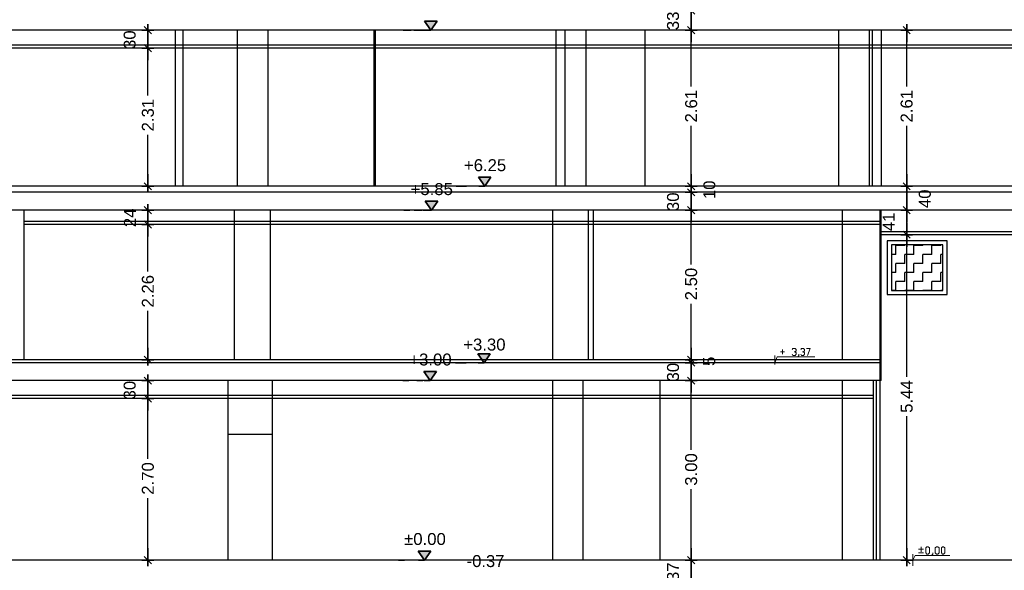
# Model space of a CAD drawing. Header units: metres. Extents: x -1 to 507, y -14 to 23.
# Tile 5 of 8: x 480.05 to 496.51, y -4.68 to 4.53. Entities that reach past the tile are written whole.
import ezdxf

# ---------------------------------------------------------------- set-up
doc = ezdxf.new("R2010")
doc.units = ezdxf.units.M
doc.header["$PDMODE"] = 65
doc.linetypes.add('CONTINUA', pattern=[0])
doc.linetypes.add('PUNKT', pattern=[6.35, 0, -6.35])
doc.layers.add('SECCIONS ACTUAL LONDRES 55', color=7, linetype='CONTINUA', lineweight=25)
doc.styles.add('ARIAL', font='arial.ttf')
doc.dimstyles.new('DIMSTYLE_3', dxfattribs={"dimtxt": 0.2, "dimasz": 0.2, "dimexe": 0, "dimexo": 1e-06, "dimgap": 0.1, "dimtad": 0, "dimrnd": 0.01, "dimzin": 4, "dimdsep": 46, "dimtxsty": 'ARIAL', "dimblk1": 'ALL_ML_STRICH', "dimblk2": 'ALL_ML_STRICH', "dimsah": 1, "dimcen": 0, "dimse1": 1, "dimse2": 1, "dimclrd": 2, "dimclre": 2, "dimclrt": 2, "dimadec": 0, "dimazin": 0, "dimtfac": 1, "dimtdec": 0, "dimtix": 1, "dimtmove": 2, "dimatfit": 3, "dimfxl": 0, "dimtzin": 0, "dimlwd": 0, "dimlwe": 35, "dimarcsym": 0})
doc.dimstyles.new('DIMSTYLE_6', dxfattribs={"dimtxt": 0.2, "dimasz": 0.2, "dimexe": 0, "dimexo": 1e-06, "dimgap": 0.1, "dimtad": 2, "dimdec": 0, "dimlfac": 100, "dimrnd": 1, "dimzin": 4, "dimdsep": 46, "dimtxsty": 'ARIAL', "dimblk1": 'ALL_ML_STRICH', "dimblk2": 'ALL_ML_STRICH', "dimsah": 1, "dimcen": 0, "dimse1": 1, "dimse2": 1, "dimclrd": 2, "dimclre": 2, "dimclrt": 2, "dimadec": 0, "dimazin": 0, "dimtfac": 1, "dimtdec": 0, "dimtix": 1, "dimtmove": 2, "dimatfit": 3, "dimfxl": 0, "dimtvp": 1.2, "dimtzin": 0, "dimlwd": 0, "dimlwe": 35, "dimarcsym": 0})
doc.dimstyles.new('DIMSTYLE_7', dxfattribs={"dimtxt": 0.2, "dimasz": 0.2, "dimexe": 0, "dimexo": 1e-06, "dimgap": 0.1, "dimtad": 0, "dimdec": 0, "dimlfac": 100, "dimrnd": 1, "dimzin": 4, "dimdsep": 46, "dimtxsty": 'ARIAL', "dimblk1": 'ALL_ML_STRICH', "dimblk2": 'ALL_ML_STRICH', "dimsah": 1, "dimcen": 0, "dimse1": 1, "dimse2": 1, "dimclrd": 2, "dimclre": 2, "dimclrt": 2, "dimadec": 0, "dimazin": 0, "dimtfac": 1, "dimtdec": 0, "dimtix": 1, "dimtmove": 2, "dimatfit": 3, "dimfxl": 0, "dimtvp": 1.2, "dimtzin": 0, "dimlwd": 0, "dimlwe": 35, "dimarcsym": 0})
doc.dimstyles.new('DIMSTYLE_8', dxfattribs={"dimtxt": 0.2, "dimasz": 0.2, "dimexe": 0, "dimexo": 1e-06, "dimgap": 0.1, "dimtad": 2, "dimdec": 0, "dimlfac": 100, "dimrnd": 1, "dimzin": 4, "dimdsep": 46, "dimtxsty": 'ARIAL', "dimblk1": 'ALL_ML_STRICH', "dimblk2": 'ALL_ML_STRICH', "dimsah": 1, "dimcen": 0, "dimse1": 1, "dimse2": 1, "dimclrd": 2, "dimclre": 2, "dimclrt": 2, "dimadec": 0, "dimazin": 0, "dimtfac": 1, "dimtdec": 0, "dimtix": 1, "dimtmove": 2, "dimatfit": 3, "dimfxl": 0, "dimtvp": 1.2, "dimtzin": 0, "dimlwd": 0, "dimlwe": 35, "dimarcsym": 0})
doc.dimstyles.new('DIMSTYLE_9', dxfattribs={"dimtxt": 0.2, "dimasz": 0.2, "dimexe": 0, "dimexo": 1e-06, "dimgap": 0.1, "dimtad": 0, "dimdec": 0, "dimlfac": 100, "dimrnd": 1, "dimzin": 4, "dimdsep": 46, "dimtxsty": 'ARIAL', "dimblk1": 'ALL_ML_STRICH', "dimblk2": 'ALL_ML_STRICH', "dimsah": 1, "dimcen": 0, "dimse1": 1, "dimse2": 1, "dimclrd": 2, "dimclre": 2, "dimclrt": 2, "dimadec": 0, "dimazin": 0, "dimtfac": 1, "dimtdec": 0, "dimtix": 1, "dimtmove": 2, "dimatfit": 3, "dimfxl": 0, "dimtvp": 1.2, "dimtzin": 0, "dimlwd": 0, "dimlwe": 35, "dimarcsym": 0})

# ---------------------------------------------------------------- blocks, each defined once
blk = doc.blocks.new('ALL_ML_STRICH')
at = {"color": 0, "linetype": 'ByBlock', "lineweight": -2}
for p, q in [((-1, 0), (0.5, 0)), ((-0.3, -0.3), (0.3, 0.3)), ((0, -0.5), (0, 0.5))]:
    blk.add_line(p, q, dxfattribs=at)
blk = doc.blocks.new('*D16')
at = {"layer": 'DEFPOINTS', "color": 2, "linetype": 'CONTINUA', "lineweight": 35, "transparency": 33554687}
for p in [(494.936, 0.93), (494.639, -4.51), (494.879, -4.51)]:
    blk.add_point(p, dxfattribs=at)
at = {"layer": 'SECCIONS ACTUAL LONDRES 55', "color": 2, "linetype": 'CONTINUA', "lineweight": -2, "transparency": 33554687}
for p, q in [((494.879, -1.446), (494.879, 0.93)), ((494.879, -4.51), (494.879, -2.106))]:
    blk.add_line(p, q, dxfattribs=at)
at = {"layer": 'SECCIONS ACTUAL LONDRES 55', "color": 2, "linetype": 'CONTINUA', "lineweight": 35, "transparency": 33554687, "xscale": 0.2, "yscale": 0.2, "zscale": 0.2}
for p, rotation in [((494.879, 0.93), 90), ((494.879, -4.51), 270)]:
    blk.add_blockref('ALL_ML_STRICH', p, dxfattribs=dict(at, rotation=rotation))
at = {"layer": 'SECCIONS ACTUAL LONDRES 55', "color": 2, "linetype": 'CONTINUA', "lineweight": 35, "transparency": 33554687, "insert": (494.879, -1.776), "char_height": 0.2, "width": 0.8, "attachment_point": 5, "rotation": 90, "style": 'ARIAL'}
blk.add_mtext('\\A1;{5.44}', dxfattribs=at)
blk = doc.blocks.new('*D17')
at = {"layer": 'DEFPOINTS', "color": 2, "linetype": 'CONTINUA', "lineweight": 35, "transparency": 33554687}
for p in [(494.936, 1.34), (494.879, 0.93), (494.936, 0.93)]:
    blk.add_point(p, dxfattribs=at)
at = {"layer": 'SECCIONS ACTUAL LONDRES 55', "color": 2, "linetype": 'CONTINUA', "lineweight": -2, "transparency": 33554687}
blk.add_line((494.879, 0.93), (494.879, 1.34), dxfattribs=at)
at = {"layer": 'SECCIONS ACTUAL LONDRES 55', "color": 2, "linetype": 'CONTINUA', "lineweight": 35, "transparency": 33554687, "xscale": 0.2, "yscale": 0.2, "zscale": 0.2}
for p, rotation in [((494.879, 1.34), 90), ((494.879, 0.93), 270)]:
    blk.add_blockref('ALL_ML_STRICH', p, dxfattribs=dict(at, rotation=rotation))
at = {"layer": 'SECCIONS ACTUAL LONDRES 55', "color": 2, "linetype": 'CONTINUA', "lineweight": 35, "transparency": 33554687, "insert": (494.579, 1.145), "char_height": 0.2, "width": 0.4, "attachment_point": 5, "rotation": 90, "style": 'ARIAL'}
blk.add_mtext('\\A1;{41}', dxfattribs=at)
blk = doc.blocks.new('*D18')
at = {"layer": 'DEFPOINTS', "color": 2, "linetype": 'CONTINUA', "lineweight": 35, "transparency": 33554687}
for p in [(494.981, 1.74), (494.879, 1.34), (494.936, 1.34)]:
    blk.add_point(p, dxfattribs=at)
at = {"layer": 'SECCIONS ACTUAL LONDRES 55', "color": 2, "linetype": 'CONTINUA', "lineweight": -2, "transparency": 33554687}
blk.add_line((494.879, 1.34), (494.879, 1.74), dxfattribs=at)
at = {"layer": 'SECCIONS ACTUAL LONDRES 55', "color": 2, "linetype": 'CONTINUA', "lineweight": 35, "transparency": 33554687, "xscale": 0.2, "yscale": 0.2, "zscale": 0.2}
for p, rotation in [((494.879, 1.74), 90), ((494.879, 1.34), 270)]:
    blk.add_blockref('ALL_ML_STRICH', p, dxfattribs=dict(at, rotation=rotation))
at = {"layer": 'SECCIONS ACTUAL LONDRES 55', "color": 2, "linetype": 'CONTINUA', "lineweight": 35, "transparency": 33554687, "insert": (495.183, 1.531), "char_height": 0.2, "width": 0.4, "attachment_point": 5, "rotation": 90, "style": 'ARIAL'}
blk.add_mtext('\\A1;{40}', dxfattribs=at)
blk = doc.blocks.new('*D19')
at = {"layer": 'DEFPOINTS', "color": 2, "linetype": 'CONTINUA', "lineweight": 35, "transparency": 33554687}
for p in [(495.267, 4.35), (494.879, 1.74), (494.981, 1.74)]:
    blk.add_point(p, dxfattribs=at)
at = {"layer": 'SECCIONS ACTUAL LONDRES 55', "color": 2, "linetype": 'CONTINUA', "lineweight": -2, "transparency": 33554687}
for p, q in [((494.879, 3.409), (494.879, 4.35)), ((494.879, 1.74), (494.879, 2.749))]:
    blk.add_line(p, q, dxfattribs=at)
at = {"layer": 'SECCIONS ACTUAL LONDRES 55', "color": 2, "linetype": 'CONTINUA', "lineweight": 35, "transparency": 33554687, "xscale": 0.2, "yscale": 0.2, "zscale": 0.2}
for p, rotation in [((494.879, 4.35), 90), ((494.879, 1.74), 270)]:
    blk.add_blockref('ALL_ML_STRICH', p, dxfattribs=dict(at, rotation=rotation))
at = {"layer": 'SECCIONS ACTUAL LONDRES 55', "color": 2, "linetype": 'CONTINUA', "lineweight": 35, "transparency": 33554687, "insert": (494.879, 3.079), "char_height": 0.2, "width": 0.8, "attachment_point": 5, "rotation": 90, "style": 'ARIAL'}
blk.add_mtext('\\A1;{2.61}', dxfattribs=at)
blk = doc.blocks.new('*D35')
at = {"layer": 'DEFPOINTS', "color": 2, "linetype": 'CONTINUA', "lineweight": 35, "transparency": 33554687}
for p in [(482.128, 4.05), (482.192, 1.74), (482.549, 1.74)]:
    blk.add_point(p, dxfattribs=at)
at = {"layer": 'SECCIONS ACTUAL LONDRES 55', "color": 2, "linetype": 'CONTINUA', "lineweight": -2, "transparency": 33554687}
for p, q in [((482.192, 3.259), (482.192, 4.05)), ((482.192, 1.74), (482.192, 2.599))]:
    blk.add_line(p, q, dxfattribs=at)
at = {"layer": 'SECCIONS ACTUAL LONDRES 55', "color": 2, "linetype": 'CONTINUA', "lineweight": 35, "transparency": 33554687, "xscale": 0.2, "yscale": 0.2, "zscale": 0.2}
for p, rotation in [((482.192, 4.05), 90), ((482.192, 1.74), 270)]:
    blk.add_blockref('ALL_ML_STRICH', p, dxfattribs=dict(at, rotation=rotation))
at = {"layer": 'SECCIONS ACTUAL LONDRES 55', "color": 2, "linetype": 'CONTINUA', "lineweight": 35, "transparency": 33554687, "insert": (482.192, 2.929), "char_height": 0.2, "width": 0.8, "attachment_point": 5, "rotation": 90, "style": 'ARIAL'}
blk.add_mtext('\\A1;{2.31}', dxfattribs=at)
blk = doc.blocks.new('*D36')
at = {"layer": 'DEFPOINTS', "color": 2, "linetype": 'CONTINUA', "lineweight": 35, "transparency": 33554687}
for p in [(482.04, 4.35), (482.128, 4.05), (482.192, 4.05)]:
    blk.add_point(p, dxfattribs=at)
at = {"layer": 'SECCIONS ACTUAL LONDRES 55', "color": 2, "linetype": 'CONTINUA', "lineweight": -2, "transparency": 33554687}
blk.add_line((482.192, 4.05), (482.192, 4.35), dxfattribs=at)
at = {"layer": 'SECCIONS ACTUAL LONDRES 55', "color": 2, "linetype": 'CONTINUA', "lineweight": 35, "transparency": 33554687, "xscale": 0.2, "yscale": 0.2, "zscale": 0.2}
for p, rotation in [((482.192, 4.35), 90), ((482.192, 4.05), 270)]:
    blk.add_blockref('ALL_ML_STRICH', p, dxfattribs=dict(at, rotation=rotation))
at = {"layer": 'SECCIONS ACTUAL LONDRES 55', "color": 2, "linetype": 'CONTINUA', "lineweight": 35, "transparency": 33554687, "insert": (481.888, 4.191), "char_height": 0.2, "width": 0.4, "attachment_point": 5, "rotation": 90, "style": 'ARIAL'}
blk.add_mtext('\\A1;{30}', dxfattribs=at)
blk = doc.blocks.new('*D37')
at = {"layer": 'DEFPOINTS', "color": 2, "linetype": 'CONTINUA', "lineweight": 35, "transparency": 33554687}
for p in [(482.141, -1.809), (482.192, -4.51), (482.549, -4.51)]:
    blk.add_point(p, dxfattribs=at)
at = {"layer": 'SECCIONS ACTUAL LONDRES 55', "color": 2, "linetype": 'CONTINUA', "lineweight": -2, "transparency": 33554687}
for p, q in [((482.192, -2.815), (482.192, -1.809)), ((482.192, -4.51), (482.192, -3.475))]:
    blk.add_line(p, q, dxfattribs=at)
at = {"layer": 'SECCIONS ACTUAL LONDRES 55', "color": 2, "linetype": 'CONTINUA', "lineweight": 35, "transparency": 33554687, "xscale": 0.2, "yscale": 0.2, "zscale": 0.2}
for p, rotation in [((482.192, -1.809), 90), ((482.192, -4.51), 270)]:
    blk.add_blockref('ALL_ML_STRICH', p, dxfattribs=dict(at, rotation=rotation))
at = {"layer": 'SECCIONS ACTUAL LONDRES 55', "color": 2, "linetype": 'CONTINUA', "lineweight": 35, "transparency": 33554687, "insert": (482.192, -3.145), "char_height": 0.2, "width": 0.8, "attachment_point": 5, "rotation": 90, "style": 'ARIAL'}
blk.add_mtext('\\A1;{2.70}', dxfattribs=at)
blk = doc.blocks.new('*D38')
at = {"layer": 'DEFPOINTS', "color": 2, "linetype": 'CONTINUA', "lineweight": 35, "transparency": 33554687}
for p in [(481.883, -1.509), (482.141, -1.809), (482.192, -1.809)]:
    blk.add_point(p, dxfattribs=at)
at = {"layer": 'SECCIONS ACTUAL LONDRES 55', "color": 2, "linetype": 'CONTINUA', "lineweight": -2, "transparency": 33554687}
blk.add_line((482.192, -1.809), (482.192, -1.509), dxfattribs=at)
at = {"layer": 'SECCIONS ACTUAL LONDRES 55', "color": 2, "linetype": 'CONTINUA', "lineweight": 35, "transparency": 33554687, "xscale": 0.2, "yscale": 0.2, "zscale": 0.2}
for p, rotation in [((482.192, -1.509), 90), ((482.192, -1.809), 270)]:
    blk.add_blockref('ALL_ML_STRICH', p, dxfattribs=dict(at, rotation=rotation))
at = {"layer": 'SECCIONS ACTUAL LONDRES 55', "color": 2, "linetype": 'CONTINUA', "lineweight": 35, "transparency": 33554687, "insert": (481.888, -1.668), "char_height": 0.2, "width": 0.4, "attachment_point": 5, "rotation": 90, "style": 'ARIAL'}
blk.add_mtext('\\A1;{30}', dxfattribs=at)
blk = doc.blocks.new('*D39')
at = {"layer": 'DEFPOINTS', "color": 2, "linetype": 'CONTINUA', "lineweight": 35, "transparency": 33554687}
for p in [(482.221, 1.1), (482.192, -1.159), (482.549, -1.159)]:
    blk.add_point(p, dxfattribs=at)
at = {"layer": 'SECCIONS ACTUAL LONDRES 55', "color": 2, "linetype": 'CONTINUA', "lineweight": -2, "transparency": 33554687}
for p, q in [((482.192, 0.315), (482.192, 1.1)), ((482.192, -1.159), (482.192, -0.345))]:
    blk.add_line(p, q, dxfattribs=at)
at = {"layer": 'SECCIONS ACTUAL LONDRES 55', "color": 2, "linetype": 'CONTINUA', "lineweight": 35, "transparency": 33554687, "xscale": 0.2, "yscale": 0.2, "zscale": 0.2}
for p, rotation in [((482.192, 1.1), 90), ((482.192, -1.159), 270)]:
    blk.add_blockref('ALL_ML_STRICH', p, dxfattribs=dict(at, rotation=rotation))
at = {"layer": 'SECCIONS ACTUAL LONDRES 55', "color": 2, "linetype": 'CONTINUA', "lineweight": 35, "transparency": 33554687, "insert": (482.192, -0.015), "char_height": 0.2, "width": 0.8, "attachment_point": 5, "rotation": 90, "style": 'ARIAL'}
blk.add_mtext('\\A1;{2.26}', dxfattribs=at)
blk = doc.blocks.new('*D40')
at = {"layer": 'DEFPOINTS', "color": 2, "linetype": 'CONTINUA', "lineweight": 35, "transparency": 33554687}
for p in [(482.21, 1.34), (482.192, 1.1), (482.221, 1.1)]:
    blk.add_point(p, dxfattribs=at)
at = {"layer": 'SECCIONS ACTUAL LONDRES 55', "color": 2, "linetype": 'CONTINUA', "lineweight": -2, "transparency": 33554687}
blk.add_line((482.192, 1.1), (482.192, 1.34), dxfattribs=at)
at = {"layer": 'SECCIONS ACTUAL LONDRES 55', "color": 2, "linetype": 'CONTINUA', "lineweight": 35, "transparency": 33554687, "xscale": 0.2, "yscale": 0.2, "zscale": 0.2}
for p, rotation in [((482.192, 1.34), 90), ((482.192, 1.1), 270)]:
    blk.add_blockref('ALL_ML_STRICH', p, dxfattribs=dict(at, rotation=rotation))
at = {"layer": 'SECCIONS ACTUAL LONDRES 55', "color": 2, "linetype": 'CONTINUA', "lineweight": 35, "transparency": 33554687, "insert": (481.892, 1.212), "char_height": 0.2, "width": 0.4, "attachment_point": 5, "rotation": 90, "style": 'ARIAL'}
blk.add_mtext('\\A1;{24}', dxfattribs=at)
blk = doc.blocks.new('*D62')
at = {"layer": 'DEFPOINTS', "color": 2, "linetype": 'CONTINUA', "lineweight": 35, "transparency": 33554687}
for p in [(491.477, -4.51), (491.084, -4.879), (491.276, -4.879)]:
    blk.add_point(p, dxfattribs=at)
at = {"layer": 'SECCIONS ACTUAL LONDRES 55', "color": 2, "linetype": 'CONTINUA', "lineweight": -2, "transparency": 33554687}
blk.add_line((491.276, -4.879), (491.276, -4.51), dxfattribs=at)
at = {"layer": 'SECCIONS ACTUAL LONDRES 55', "color": 2, "linetype": 'CONTINUA', "lineweight": 35, "transparency": 33554687, "xscale": 0.2, "yscale": 0.2, "zscale": 0.2}
for p, rotation in [((491.276, -4.51), 90), ((491.276, -4.879), 270)]:
    blk.add_blockref('ALL_ML_STRICH', p, dxfattribs=dict(at, rotation=rotation))
at = {"layer": 'SECCIONS ACTUAL LONDRES 55', "color": 2, "linetype": 'CONTINUA', "lineweight": 35, "transparency": 33554687, "insert": (490.973, -4.704), "char_height": 0.2, "width": 0.4, "attachment_point": 5, "rotation": 90, "style": 'ARIAL'}
blk.add_mtext('\\A1;{37}', dxfattribs=at)
blk = doc.blocks.new('*D63')
at = {"layer": 'DEFPOINTS', "color": 2, "linetype": 'CONTINUA', "lineweight": 35, "transparency": 33554687}
for p in [(491.268, -1.509), (491.276, -4.51), (491.477, -4.51)]:
    blk.add_point(p, dxfattribs=at)
at = {"layer": 'SECCIONS ACTUAL LONDRES 55', "color": 2, "linetype": 'CONTINUA', "lineweight": -2, "transparency": 33554687}
for p, q in [((491.276, -2.665), (491.276, -1.509)), ((491.276, -4.51), (491.276, -3.325))]:
    blk.add_line(p, q, dxfattribs=at)
at = {"layer": 'SECCIONS ACTUAL LONDRES 55', "color": 2, "linetype": 'CONTINUA', "lineweight": 35, "transparency": 33554687, "xscale": 0.2, "yscale": 0.2, "zscale": 0.2}
for p, rotation in [((491.276, -1.509), 90), ((491.276, -4.51), 270)]:
    blk.add_blockref('ALL_ML_STRICH', p, dxfattribs=dict(at, rotation=rotation))
at = {"layer": 'SECCIONS ACTUAL LONDRES 55', "color": 2, "linetype": 'CONTINUA', "lineweight": 35, "transparency": 33554687, "insert": (491.276, -2.995), "char_height": 0.2, "width": 0.8, "attachment_point": 5, "rotation": 90, "style": 'ARIAL'}
blk.add_mtext('\\A1;{3.00}', dxfattribs=at)
blk = doc.blocks.new('*D64')
at = {"layer": 'DEFPOINTS', "color": 2, "linetype": 'CONTINUA', "lineweight": 35, "transparency": 33554687}
for p in [(491.298, -1.209), (491.268, -1.509), (491.276, -1.509)]:
    blk.add_point(p, dxfattribs=at)
at = {"layer": 'SECCIONS ACTUAL LONDRES 55', "color": 2, "linetype": 'CONTINUA', "lineweight": -2, "transparency": 33554687}
blk.add_line((491.276, -1.509), (491.276, -1.209), dxfattribs=at)
at = {"layer": 'SECCIONS ACTUAL LONDRES 55', "color": 2, "linetype": 'CONTINUA', "lineweight": 35, "transparency": 33554687, "xscale": 0.2, "yscale": 0.2, "zscale": 0.2}
for p, rotation in [((491.276, -1.209), 90), ((491.276, -1.509), 270)]:
    blk.add_blockref('ALL_ML_STRICH', p, dxfattribs=dict(at, rotation=rotation))
at = {"layer": 'SECCIONS ACTUAL LONDRES 55', "color": 2, "linetype": 'CONTINUA', "lineweight": 35, "transparency": 33554687, "insert": (490.973, -1.368), "char_height": 0.2, "width": 0.4, "attachment_point": 5, "rotation": 90, "style": 'ARIAL'}
blk.add_mtext('\\A1;{30}', dxfattribs=at)
blk = doc.blocks.new('*D65')
at = {"layer": 'DEFPOINTS', "color": 2, "linetype": 'CONTINUA', "lineweight": 35, "transparency": 33554687}
for p in [(491.276, -1.209), (491.298, -1.209), (491.694, -1.159)]:
    blk.add_point(p, dxfattribs=at)
at = {"layer": 'SECCIONS ACTUAL LONDRES 55', "color": 2, "linetype": 'CONTINUA', "lineweight": -2, "transparency": 33554687}
blk.add_line((491.276, -1.209), (491.276, -1.159), dxfattribs=at)
at = {"layer": 'SECCIONS ACTUAL LONDRES 55', "color": 2, "linetype": 'CONTINUA', "lineweight": 35, "transparency": 33554687, "xscale": 0.2, "yscale": 0.2, "zscale": 0.2}
for p, rotation in [((491.276, -1.209), 270), ((491.276, -1.159), 90)]:
    blk.add_blockref('ALL_ML_STRICH', p, dxfattribs=dict(at, rotation=rotation))
at = {"layer": 'SECCIONS ACTUAL LONDRES 55', "color": 2, "linetype": 'CONTINUA', "lineweight": 35, "transparency": 33554687, "insert": (491.577, -1.186), "char_height": 0.2, "width": 0.2, "attachment_point": 5, "rotation": 90, "style": 'ARIAL'}
blk.add_mtext('\\A1;{5}', dxfattribs=at)
blk = doc.blocks.new('*D66')
at = {"layer": 'DEFPOINTS', "color": 2, "linetype": 'CONTINUA', "lineweight": 35, "transparency": 33554687}
for p in [(491.488, 1.34), (491.276, -1.159), (491.694, -1.159)]:
    blk.add_point(p, dxfattribs=at)
at = {"layer": 'SECCIONS ACTUAL LONDRES 55', "color": 2, "linetype": 'CONTINUA', "lineweight": -2, "transparency": 33554687}
for p, q in [((491.276, 0.435), (491.276, 1.34)), ((491.276, -1.159), (491.276, -0.225))]:
    blk.add_line(p, q, dxfattribs=at)
at = {"layer": 'SECCIONS ACTUAL LONDRES 55', "color": 2, "linetype": 'CONTINUA', "lineweight": 35, "transparency": 33554687, "xscale": 0.2, "yscale": 0.2, "zscale": 0.2}
for p, rotation in [((491.276, 1.34), 90), ((491.276, -1.159), 270)]:
    blk.add_blockref('ALL_ML_STRICH', p, dxfattribs=dict(at, rotation=rotation))
at = {"layer": 'SECCIONS ACTUAL LONDRES 55', "color": 2, "linetype": 'CONTINUA', "lineweight": 35, "transparency": 33554687, "insert": (491.276, 0.105), "char_height": 0.2, "width": 0.8, "attachment_point": 5, "rotation": 90, "style": 'ARIAL'}
blk.add_mtext('\\A1;{2.50}', dxfattribs=at)
blk = doc.blocks.new('*D67')
at = {"layer": 'DEFPOINTS', "color": 2, "linetype": 'CONTINUA', "lineweight": 35, "transparency": 33554687}
for p in [(491.297, 1.64), (491.276, 1.34), (491.488, 1.34)]:
    blk.add_point(p, dxfattribs=at)
at = {"layer": 'SECCIONS ACTUAL LONDRES 55', "color": 2, "linetype": 'CONTINUA', "lineweight": -2, "transparency": 33554687}
blk.add_line((491.276, 1.34), (491.276, 1.64), dxfattribs=at)
at = {"layer": 'SECCIONS ACTUAL LONDRES 55', "color": 2, "linetype": 'CONTINUA', "lineweight": 35, "transparency": 33554687, "xscale": 0.2, "yscale": 0.2, "zscale": 0.2}
for p, rotation in [((491.276, 1.64), 90), ((491.276, 1.34), 270)]:
    blk.add_blockref('ALL_ML_STRICH', p, dxfattribs=dict(at, rotation=rotation))
at = {"layer": 'SECCIONS ACTUAL LONDRES 55', "color": 2, "linetype": 'CONTINUA', "lineweight": 35, "transparency": 33554687, "insert": (490.973, 1.481), "char_height": 0.2, "width": 0.4, "attachment_point": 5, "rotation": 90, "style": 'ARIAL'}
blk.add_mtext('\\A1;{30}', dxfattribs=at)
blk = doc.blocks.new('*D68')
at = {"layer": 'DEFPOINTS', "color": 2, "linetype": 'CONTINUA', "lineweight": 35, "transparency": 33554687}
for p in [(491.547, 1.74), (491.276, 1.64), (491.297, 1.64)]:
    blk.add_point(p, dxfattribs=at)
at = {"layer": 'SECCIONS ACTUAL LONDRES 55', "color": 2, "linetype": 'CONTINUA', "lineweight": -2, "transparency": 33554687}
blk.add_line((491.276, 1.64), (491.276, 1.74), dxfattribs=at)
at = {"layer": 'SECCIONS ACTUAL LONDRES 55', "color": 2, "linetype": 'CONTINUA', "lineweight": 35, "transparency": 33554687, "xscale": 0.2, "yscale": 0.2, "zscale": 0.2}
for p, rotation in [((491.276, 1.64), 270), ((491.276, 1.74), 90)]:
    blk.add_blockref('ALL_ML_STRICH', p, dxfattribs=dict(at, rotation=rotation))
at = {"layer": 'SECCIONS ACTUAL LONDRES 55', "color": 2, "linetype": 'CONTINUA', "lineweight": 35, "transparency": 33554687, "insert": (491.581, 1.681), "char_height": 0.2, "width": 0.4, "attachment_point": 5, "rotation": 90, "style": 'ARIAL'}
blk.add_mtext('\\A1;{10}', dxfattribs=at)
blk = doc.blocks.new('*D69')
at = {"layer": 'DEFPOINTS', "color": 2, "linetype": 'CONTINUA', "lineweight": 35, "transparency": 33554687}
for p in [(491.919, 4.35), (491.276, 1.74), (491.547, 1.74)]:
    blk.add_point(p, dxfattribs=at)
at = {"layer": 'SECCIONS ACTUAL LONDRES 55', "color": 2, "linetype": 'CONTINUA', "lineweight": -2, "transparency": 33554687}
for p, q in [((491.276, 3.409), (491.276, 4.35)), ((491.276, 1.74), (491.276, 2.749))]:
    blk.add_line(p, q, dxfattribs=at)
at = {"layer": 'SECCIONS ACTUAL LONDRES 55', "color": 2, "linetype": 'CONTINUA', "lineweight": 35, "transparency": 33554687, "xscale": 0.2, "yscale": 0.2, "zscale": 0.2}
for p, rotation in [((491.276, 4.35), 90), ((491.276, 1.74), 270)]:
    blk.add_blockref('ALL_ML_STRICH', p, dxfattribs=dict(at, rotation=rotation))
at = {"layer": 'SECCIONS ACTUAL LONDRES 55', "color": 2, "linetype": 'CONTINUA', "lineweight": 35, "transparency": 33554687, "insert": (491.276, 3.079), "char_height": 0.2, "width": 0.8, "attachment_point": 5, "rotation": 90, "style": 'ARIAL'}
blk.add_mtext('\\A1;{2.61}', dxfattribs=at)
blk = doc.blocks.new('*D70')
at = {"layer": 'DEFPOINTS', "color": 2, "linetype": 'CONTINUA', "lineweight": 35, "transparency": 33554687}
for p in [(491.273, 4.679), (491.276, 4.35), (491.919, 4.35)]:
    blk.add_point(p, dxfattribs=at)
at = {"layer": 'SECCIONS ACTUAL LONDRES 55', "color": 2, "linetype": 'CONTINUA', "lineweight": -2, "transparency": 33554687}
blk.add_line((491.276, 4.35), (491.276, 4.679), dxfattribs=at)
at = {"layer": 'SECCIONS ACTUAL LONDRES 55', "color": 2, "linetype": 'CONTINUA', "lineweight": 35, "transparency": 33554687, "xscale": 0.2, "yscale": 0.2, "zscale": 0.2}
for p, rotation in [((491.276, 4.679), 90), ((491.276, 4.35), 270)]:
    blk.add_blockref('ALL_ML_STRICH', p, dxfattribs=dict(at, rotation=rotation))
at = {"layer": 'SECCIONS ACTUAL LONDRES 55', "color": 2, "linetype": 'CONTINUA', "lineweight": 35, "transparency": 33554687, "insert": (490.973, 4.506), "char_height": 0.2, "width": 0.4, "attachment_point": 5, "rotation": 90, "style": 'ARIAL'}
blk.add_mtext('\\A1;{33}', dxfattribs=at)
blk = doc.blocks.new('COMPLEX_ELEVATIONDIM_0')
at = {"layer": 'SECCIONS ACTUAL LONDRES 55', "linetype": 'CONTINUA', "lineweight": 35, "transparency": 33554687}
for points in [[(487.026, 4.5), (486.816, 4.5), (486.921, 4.35)], [(487.928, 1.89), (487.718, 1.89), (487.823, 1.74)], [(487.038, 1.49), (486.828, 1.49), (486.933, 1.34)], [(487.917, -1.059), (487.707, -1.059), (487.812, -1.209)], [(487.015, -1.359), (486.805, -1.359), (486.91, -1.509)], [(486.923, -4.36), (486.713, -4.36), (486.818, -4.51)]]:
    blk.add_hatch(color=2, dxfattribs=at).paths.add_polyline_path(points)
at = {"layer": 'SECCIONS ACTUAL LONDRES 55', "color": 2, "linetype": 'CONTINUA', "lineweight": 35, "transparency": 33554687}
for p, q in [((487.026, 4.5), (486.816, 4.5)), ((486.816, 4.5), (486.921, 4.35)), ((486.921, 4.35), (487.026, 4.5)), ((486.921, 4.35), (486.921, 4.35)), ((486.921, 4.35), (486.921, 4.35)), ((486.921, 4.35), (486.921, 4.35)), ((486.921, 4.35), (486.921, 4.35)), ((487.928, 1.89), (487.718, 1.89)), ((487.718, 1.89), (487.823, 1.74)), ((487.823, 1.74), (487.928, 1.89)), ((487.823, 1.74), (487.823, 1.74)), ((487.823, 1.74), (487.823, 1.74)), ((487.823, 1.74), (487.823, 1.74)), ((487.823, 1.74), (487.823, 1.74)), ((487.038, 1.49), (486.828, 1.49)), ((486.828, 1.49), (486.933, 1.34)), ((486.933, 1.34), (487.038, 1.49)), ((486.933, 1.34), (486.933, 1.34)), ((486.933, 1.34), (486.933, 1.34)), ((486.933, 1.34), (486.933, 1.34)), ((486.933, 1.34), (486.933, 1.34)), ((487.917, -1.059), (487.707, -1.059)), ((487.707, -1.059), (487.812, -1.209)), ((487.812, -1.209), (487.917, -1.059)), ((487.812, -1.209), (487.812, -1.209)), ((487.812, -1.209), (487.812, -1.209)), ((487.812, -1.209), (487.812, -1.209)), ((487.812, -1.209), (487.812, -1.209)), ((487.015, -1.359), (486.805, -1.359)), ((486.805, -1.359), (486.91, -1.509)), ((486.91, -1.509), (487.015, -1.359)), ((486.91, -1.509), (486.91, -1.509)), ((486.91, -1.509), (486.91, -1.509)), ((486.91, -1.509), (486.91, -1.509)), ((486.91, -1.509), (486.91, -1.509)), ((486.923, -4.36), (486.713, -4.36)), ((486.713, -4.36), (486.818, -4.51)), ((486.818, -4.51), (486.923, -4.36)), ((486.818, -4.51), (486.818, -4.51)), ((486.818, -4.51), (486.818, -4.51)), ((486.818, -4.51), (486.818, -4.51)), ((486.818, -4.51), (486.818, -4.51))]:
    blk.add_line(p, q, dxfattribs=at)
at = {"layer": 'SECCIONS ACTUAL LONDRES 55', "color": 2, "linetype": 'PUNKT', "lineweight": 35, "transparency": 33554687}
for points in [[(486.921, 4.35), (486.84, 4.35), (486.84, 4.35), (486.738, 4.35), (486.738, 4.35), (486.592, 4.35), (486.592, 4.35), (486.558, 4.35), (486.558, 4.35), (486.248, 4.35)], [(487.823, 1.74), (487.518, 1.74), (487.518, 1.74), (487.501, 1.74), (487.501, 1.74), (487.481, 1.74), (487.481, 1.74), (487.452, 1.74), (487.452, 1.74), (487.448, 1.74), (487.448, 1.74), (487.447, 1.74), (487.447, 1.74), (487.311, 1.74)], [(486.933, 1.34), (486.889, 1.34), (486.889, 1.34), (486.771, 1.34), (486.771, 1.34), (486.744, 1.34), (486.744, 1.34), (486.571, 1.34), (486.571, 1.34), (486.248, 1.34)], [(487.812, -1.209), (487.514, -1.209), (487.514, -1.209), (487.501, -1.209), (487.501, -1.209), (487.486, -1.209), (487.486, -1.209), (487.463, -1.209), (487.463, -1.209), (487.461, -1.209), (487.461, -1.209), (487.459, -1.209), (487.459, -1.209), (487.436, -1.209), (487.436, -1.209), (487.287, -1.209)], [(486.91, -1.509), (486.788, -1.509), (486.788, -1.509), (486.555, -1.509), (486.555, -1.509), (486.248, -1.509)], [(486.818, -4.51), (486.48, -4.51), (486.48, -4.51), (486.248, -4.51)]]:
    blk.add_lwpolyline(points, dxfattribs=at)
at = {"layer": 'SECCIONS ACTUAL LONDRES 55', "color": 2, "linetype": 'CONTINUA', "lineweight": 35, "transparency": 33554687, "char_height": 0.2, "attachment_point": 7, "style": 'ARIAL'}
for s, insert, width in [('\\W1.00;+6.25', (487.476, 1.99), 0.80625), ('\\W1.00;+5.85', (486.585, 1.59), 0.80625), ('\\W1.00;+3.30', (487.465, -1.009), 0.80625), ('\\W1.00;+3.00', (486.563, -1.259), 0.80625), ('\\W1.00;±0.00', (486.476, -4.26), 0.7965), ('\\W0.99;-0.37', (487.522, -4.629), 0.73608)]:
    blk.add_mtext(s, dxfattribs=dict(at, insert=insert, width=width))

msp = doc.modelspace()

# ---------------------------------------------------------------- hatches: boundary and pattern name
at = {"layer": 'SECCIONS ACTUAL LONDRES 55', "linetype": 'CONTINUA', "lineweight": 25, "transparency": 33554687}
h = msp.add_hatch(dxfattribs=at)
h.set_pattern_fill('TRAMA', scale=0.15, angle=90, style=0, pattern_type=2)
h.set_pattern_definition([(90, (-0.3, 0.3), (-0.15, 0.15), [0.15, -0.15]), (180, (-0.3, 0.3), (-0.15, -0.15), [0.15, -0.15])])
h.paths.add_polyline_path([(494.625, 0), (495.485, 0), (495.485, 0.76), (494.625, 0.76)], flags=0)

# ---------------------------------------------------------------- linework, layer by layer
at = {"layer": 'SECCIONS ACTUAL LONDRES 55', "color": 7, "linetype": 'CONTINUA', "lineweight": 25, "transparency": 33554687}
for p, q in [((498.472, 4.35), (472.847, 4.35)), ((482.656, 1.74), (482.656, 4.35)), ((482.779, 1.74), (482.779, 4.35)), ((483.689, 1.74), (483.689, 4.35)), ((484.201, 1.74), (484.201, 4.35)), ((485.975, 1.74), (485.975, 4.35)), ((485.996, 1.74), (485.996, 4.35)), ((489.019, 1.74), (489.019, 4.35)), ((489.167, 1.74), (489.167, 4.35)), ((489.518, 1.74), (489.518, 4.35)), ((490.509, 1.74), (490.509, 4.35)), ((493.743, 1.74), (493.743, 4.35)), ((494.26, 1.74), (494.26, 4.35)), ((494.306, 1.74), (494.306, 4.35)), ((494.459, 1.74), (494.459, 4.35)), ((498.472, 4.1), (472.847, 4.1)), ((498.472, 4.05), (472.847, 4.05)), ((498.472, 1.74), (472.847, 1.74)), ((498.472, 1.64), (472.847, 1.64)), ((480.124, -1.159), (480.124, 1.34)), ((483.642, -1.159), (483.642, 1.34)), ((484.244, -1.159), (484.244, 1.34)), ((488.964, -1.159), (488.964, 1.34)), ((489.561, -1.159), (489.561, 1.34)), ((489.641, -1.159), (489.641, 1.34)), ((493.807, -1.159), (493.807, 1.34)), ((494.433, 0.93), (494.433, 1.34)), ((494.455, -1.509), (494.455, 1.34)), ((494.433, 1.15), (480.124, 1.15)), ((494.433, 1.1), (480.124, 1.1)), ((498.472, 0.98), (494.455, 0.98)), ((498.472, 0.93), (494.455, 0.93)), ((494.455, -1.159), (472.183, -1.159)), ((494.455, -1.209), (473.749, -1.209)), ((494.455, -1.509), (473.749, -1.509)), ((483.532, -4.51), (483.532, -1.509)), ((484.273, -4.51), (484.273, -1.509)), ((488.964, -4.51), (488.964, -1.509)), ((489.472, -4.51), (489.472, -1.509)), ((490.759, -4.51), (490.759, -1.509)), ((493.807, -4.51), (493.807, -1.509)), ((494.323, -4.51), (494.323, -1.509)), ((494.374, -4.51), (494.374, -1.509)), ((494.438, -4.51), (494.438, -1.509)), ((494.323, -1.759), (474.011, -1.759)), ((494.323, -1.809), (474.011, -1.809)), ((484.273, -2.411), (483.532, -2.411)), ((497.007, -4.51), (470.54, -4.51))]:
    msp.add_line(p, q, dxfattribs=at)
at = {"layer": 'SECCIONS ACTUAL LONDRES 55', "color": 52, "linetype": 'CONTINUA', "lineweight": 13, "transparency": 33554687}
for p, q in [((492.805, -1.068), (492.805, -0.987)), ((492.673, -1.238), (492.673, -1.089)), ((492.834, -1.03), (492.771, -1.03)), ((492.572, -1.209), (492.771, -1.209)), ((494.981, -4.608), (494.981, -4.409)), ((495.078, -4.328), (495.158, -4.328)), ((495.078, -4.388), (495.158, -4.388)), ((495.12, -4.371), (495.12, -4.29)), ((495.576, -4.51), (495.378, -4.51)), ((495.564, -4.51), (495.754, -4.51))]:
    msp.add_line(p, q, dxfattribs=at)
at = {"layer": 'SECCIONS ACTUAL LONDRES 55', "color": 7, "linetype": 'CONTINUA', "lineweight": 25, "transparency": 33554687}
for points in [[(498.472, 0.709), (498.472, 1.34), (472.542, 1.34)], [(494.433, -1.509), (494.433, 0.93), (494.455, 0.93)]]:
    msp.add_lwpolyline(points, dxfattribs=at)
for points in [[(494.555, -0.07), (495.555, -0.07), (495.555, 0.83), (494.555, 0.83), (494.555, -0.07)], [(494.625, 0), (495.485, 0), (495.485, 0.76), (494.625, 0.76), (494.625, 0)]]:
    msp.add_lwpolyline(points, close=True, dxfattribs=at)
at = {"layer": 'SECCIONS ACTUAL LONDRES 55', "color": 52, "linetype": 'CONTINUA', "lineweight": 13, "transparency": 33554687}
for points in [[(492.965, -0.987), (492.978, -0.97), (493.012, -0.97), (493.029, -0.987), (493.029, -1.009), (493.012, -1.03), (492.995, -1.03)], [(493.109, -0.987), (493.122, -0.97), (493.156, -0.97), (493.173, -0.987), (493.173, -1.009), (493.156, -1.03), (493.139, -1.03)], [(493.202, -0.97), (493.266, -0.97), (493.219, -1.089)], [(492.673, -1.209), (492.711, -1.114), (493.342, -1.114)], [(493.012, -1.03), (493.029, -1.047), (493.029, -1.068), (493.012, -1.089), (492.978, -1.089), (492.965, -1.068)], [(493.075, -1.068), (493.075, -1.089), (493.059, -1.11)], [(493.156, -1.03), (493.173, -1.047), (493.173, -1.068), (493.156, -1.089), (493.122, -1.089), (493.109, -1.068)], [(494.981, -4.51), (495.019, -4.434), (495.599, -4.434)], [(495.319, -4.388), (495.319, -4.409), (495.298, -4.43)]]:
    msp.add_lwpolyline(points, dxfattribs=at)
for points in [[(495.218, -4.409), (495.201, -4.388), (495.201, -4.307), (495.218, -4.29), (495.239, -4.29), (495.26, -4.307), (495.26, -4.388), (495.239, -4.409), (495.218, -4.409)], [(495.379, -4.409), (495.357, -4.388), (495.357, -4.307), (495.379, -4.29), (495.4, -4.29), (495.421, -4.307), (495.421, -4.388), (495.4, -4.409), (495.379, -4.409)], [(495.48, -4.409), (495.459, -4.388), (495.459, -4.307), (495.48, -4.29), (495.497, -4.29), (495.518, -4.307), (495.518, -4.388), (495.497, -4.409), (495.48, -4.409)]]:
    msp.add_lwpolyline(points, close=True, dxfattribs=at)

# ---------------------------------------------------------------- block references
at = {"layer": 'SECCIONS ACTUAL LONDRES 55', "color": 2, "linetype": 'CONTINUA', "lineweight": 35, "transparency": 33554687}
msp.add_blockref('COMPLEX_ELEVATIONDIM_0', (0, 0), dxfattribs=at)

# ---------------------------------------------------------------- dimensions: what is measured, and where the dimension line sits
for base, p1, p2, dimstyle, picture, middle in [((491.276, 4.679), (491.919, 4.35), (491.273, 4.679), 'DIMSTYLE_8', '*D70', (490.973, 4.506)), ((482.192, 4.35), (482.128, 4.05), (482.04, 4.35), 'DIMSTYLE_8', '*D36', (481.888, 4.191)), ((491.276, 4.35), (491.547, 1.74), (491.919, 4.35), 'DIMSTYLE_3', '*D69', (491.276, 3.079)), ((494.879, 4.35), (494.981, 1.74), (495.267, 4.35), 'DIMSTYLE_3', '*D19', (494.879, 3.079)), ((482.192, 4.05), (482.549, 1.74), (482.128, 4.05), 'DIMSTYLE_3', '*D35', (482.192, 2.929)), ((491.276, 1.74), (491.297, 1.64), (491.547, 1.74), 'DIMSTYLE_9', '*D68', (491.581, 1.681)), ((494.879, 1.74), (494.936, 1.34), (494.981, 1.74), 'DIMSTYLE_7', '*D18', (495.183, 1.531)), ((491.276, 1.64), (491.488, 1.34), (491.297, 1.64), 'DIMSTYLE_8', '*D67', (490.973, 1.481)), ((482.192, 1.34), (482.221, 1.1), (482.21, 1.34), 'DIMSTYLE_8', '*D40', (481.892, 1.212)), ((491.276, 1.34), (491.694, -1.159), (491.488, 1.34), 'DIMSTYLE_3', '*D66', (491.276, 0.105)), ((494.879, 1.34), (494.936, 0.93), (494.936, 1.34), 'DIMSTYLE_6', '*D17', (494.579, 1.145)), ((482.192, 1.1), (482.549, -1.159), (482.221, 1.1), 'DIMSTYLE_3', '*D39', (482.192, -0.015)), ((494.879, 0.93), (494.639, -4.51), (494.936, 0.93), 'DIMSTYLE_3', '*D16', (494.879, -1.776)), ((491.276, -1.209), (491.268, -1.509), (491.298, -1.209), 'DIMSTYLE_8', '*D64', (490.973, -1.368)), ((491.276, -1.159), (491.298, -1.209), (491.694, -1.159), 'DIMSTYLE_9', '*D65', (491.577, -1.186)), ((482.192, -1.509), (482.141, -1.809), (481.883, -1.509), 'DIMSTYLE_8', '*D38', (481.888, -1.668)), ((491.276, -1.509), (491.477, -4.51), (491.268, -1.509), 'DIMSTYLE_3', '*D63', (491.276, -2.995)), ((482.192, -1.809), (482.549, -4.51), (482.141, -1.809), 'DIMSTYLE_3', '*D37', (482.192, -3.145)), ((491.276, -4.51), (491.084, -4.879), (491.477, -4.51), 'DIMSTYLE_8', '*D62', (490.973, -4.704))]:
    dim = msp.add_linear_dim(base=base, p1=p1, p2=p2, angle=90, dimstyle=dimstyle, override={"dimpost": '<>', "dimclrd": 2, "dimclre": 2, "dimclrt": 2, "dimlwd": 0, "dimlwe": 35}, dxfattribs=at)
    dim.commit()
    dim.dimension.update_dxf_attribs({"geometry": picture, "text_midpoint": middle, "dimtype": 160})

doc.saveas('drawing.dxf')
